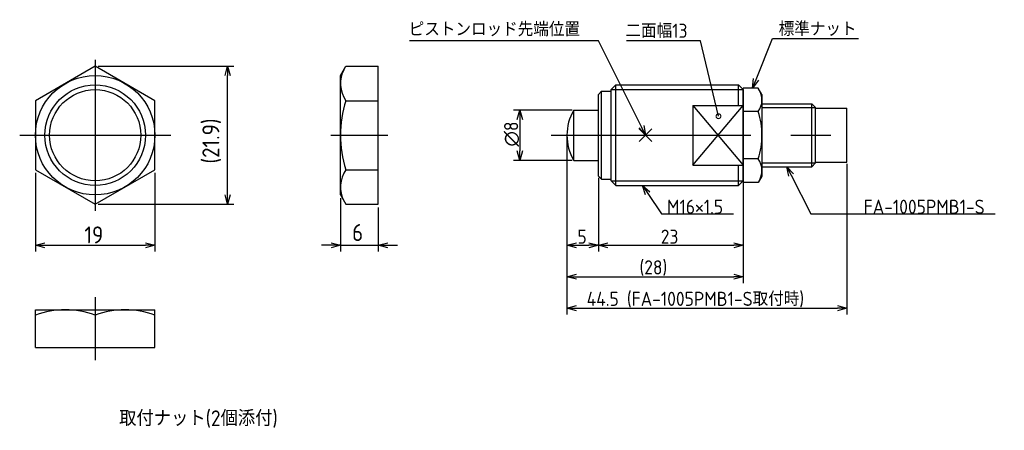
# Model space of a CAD drawing. Extents: x 143 to 300, y 121 to 186.
import ezdxf

# ---------------------------------------------------------------- set-up
doc = ezdxf.new("R2010")
doc.units = 0
doc.header["$PDMODE"] = 3
doc.header["$PDSIZE"] = -1
doc.linetypes.add('CENTER', pattern=[50.8, 31.75, -6.35, 6.35, -6.35])
doc.linetypes.add('PHANTOM', pattern=[63.5, 31.75, -6.35, 6.35, -6.35, 6.35, -6.35])
doc.layers.get('0').update_dxf_attribs({"linetype": 'CONTINUOUS'})
doc.layers.get('DEFPOINTS').update_dxf_attribs({"linetype": 'CONTINUOUS'})
for name, color, linetype in [('図形', 7, 'CONTINUOUS'), ('寸法_文字', 3, 'CONTINUOUS'), ('寸法_文字0', 3, 'CONTINUOUS')]:
    doc.layers.add(name, color=color, linetype=linetype)
doc.layers.get('0').off()
doc.styles.add('DIMENSION', font='isocp.shx', dxfattribs={"bigfont": 'bigfont.shx'})
doc.dimstyles.get("Standard").update_dxf_attribs({"dimtxt": 0.18, "dimasz": 0.18, "dimexe": 0.18, "dimexo": 0.0625, "dimgap": 0.09, "dimtad": 0, "dimtih": 1, "dimtoh": 1, "dimzin": 0, "dimcen": 0.09, "dimazin": 3, "dimtfac": 1, "dimtofl": 0, "dimtmove": 0, "dimatfit": 3})

# ---------------------------------------------------------------- blocks, each defined once
blk = doc.blocks.new('*U36')
at = {"layer": '寸法_文字0', "style": 'DIMENSION'}
blk.add_text('取付ナット(2個添付)', height=2.5, dxfattribs=at).set_placement((158.81, 121.25))
blk = doc.blocks.new('_OPEN30')
at = {"color": 0, "linetype": 'BYBLOCK'}
for p, q in [((-1, 0.27), (0, 0)), ((0, 0), (-1, -0.27)), ((0, 0), (-1, 0))]:
    blk.add_line(p, q, dxfattribs=at)
blk = doc.blocks.new('*U10')
at = {"layer": '図形', "color": 3, "style": 'DIMENSION'}
blk.add_text('∅8', height=2.25, rotation=90, dxfattribs=at).set_placement((222.25, 165.7))
blk = doc.blocks.new('*D9')
at = {"layer": 'DEFPOINTS', "color": 0}
for p in [(231.07, 171.5), (222.5, 163.5), (231.07, 163.5)]:
    blk.add_point(p, dxfattribs=at)
at = {"layer": '図形', "color": 3}
for p, q in [((230.82, 171.5), (221.5, 171.5)), ((222.5, 170), (222.5, 165)), ((230.82, 163.5), (221.5, 163.5))]:
    blk.add_line(p, q, dxfattribs=at)
at = {"layer": '図形', "color": 3, "xscale": 1.5, "yscale": 1.5, "zscale": 1.5}
for p, rotation in [((222.5, 171.5), 90), ((222.5, 163.5), 270)]:
    blk.add_blockref('_OPEN30', p, dxfattribs=dict(at, rotation=rotation))
at = {"layer": '図形'}
blk.add_blockref('*U10', (0, 0), dxfattribs=at)
blk = doc.blocks.new('*U12')
at = {"layer": '図形', "color": 3, "style": 'DIMENSION'}
blk.add_text('5', height=2.25, dxfattribs=at).set_placement((231.67, 150.25))
blk = doc.blocks.new('*D11')
at = {"layer": 'DEFPOINTS', "color": 0}
for p in [(230, 167.5), (235, 161), (235, 150)]:
    blk.add_point(p, dxfattribs=at)
at = {"layer": '図形', "color": 3}
for p, q in [((230, 167.25), (230, 149)), ((235, 160.75), (235, 149)), ((231.5, 150), (233.5, 150))]:
    blk.add_line(p, q, dxfattribs=at)
at = {"layer": '図形'}
blk.add_blockref('*U12', (0, 0), dxfattribs=at)
at = {"layer": '図形', "color": 3, "xscale": 1.5, "yscale": 1.5, "zscale": 1.5, "rotation": 180}
blk.add_blockref('_OPEN30', (230, 150), dxfattribs=at)
at = {"layer": '図形', "color": 3, "xscale": 1.5, "yscale": 1.5, "zscale": 1.5}
blk.add_blockref('_OPEN30', (235, 150), dxfattribs=at)
blk = doc.blocks.new('*U14')
at = {"layer": '図形', "color": 3, "style": 'DIMENSION'}
blk.add_text('(28)', height=2.25, dxfattribs=at).set_placement((241.525, 145.3625))
blk = doc.blocks.new('*D13')
at = {"layer": 'DEFPOINTS', "color": 0}
for p in [(230, 167.25), (258, 160.25), (258, 145)]:
    blk.add_point(p, dxfattribs=at)
at = {"layer": '図形', "color": 3}
for p, q in [((230, 167), (230, 144)), ((258, 160), (258, 144)), ((231.5, 145), (256.5, 145))]:
    blk.add_line(p, q, dxfattribs=at)
at = {"layer": '図形'}
blk.add_blockref('*U14', (0, 0), dxfattribs=at)
at = {"layer": '図形', "color": 3, "xscale": 1.5, "yscale": 1.5, "zscale": 1.5, "rotation": 180}
blk.add_blockref('_OPEN30', (230, 145), dxfattribs=at)
at = {"layer": '図形', "color": 3, "xscale": 1.5, "yscale": 1.5, "zscale": 1.5}
blk.add_blockref('_OPEN30', (258, 145), dxfattribs=at)
blk = doc.blocks.new('*U16')
at = {"layer": '図形', "color": 3, "style": 'DIMENSION'}
blk.add_text('23', height=2.25, dxfattribs=at).set_placement((244.91, 150.25))
blk = doc.blocks.new('*D15')
at = {"layer": 'DEFPOINTS', "color": 0}
for p in [(235, 161), (258, 160), (258, 150)]:
    blk.add_point(p, dxfattribs=at)
at = {"layer": '図形', "color": 3}
for p, q in [((235, 160.75), (235, 149)), ((258, 159.75), (258, 149)), ((236.5, 150), (256.5, 150))]:
    blk.add_line(p, q, dxfattribs=at)
at = {"layer": '図形'}
blk.add_blockref('*U16', (0, 0), dxfattribs=at)
at = {"layer": '図形', "color": 3, "xscale": 1.5, "yscale": 1.5, "zscale": 1.5, "rotation": 180}
blk.add_blockref('_OPEN30', (235, 150), dxfattribs=at)
at = {"layer": '図形', "color": 3, "xscale": 1.5, "yscale": 1.5, "zscale": 1.5}
blk.add_blockref('_OPEN30', (258, 150), dxfattribs=at)
blk = doc.blocks.new('*U18')
at = {"layer": '図形', "color": 3, "style": 'DIMENSION'}
blk.add_text('44.5 (FA-1005PMB1-S取付時)', height=2.25, dxfattribs=at).set_placement((233.13, 140.36))
blk = doc.blocks.new('*D17')
at = {"layer": 'DEFPOINTS', "color": 0}
for p in [(230, 167.5), (274.5, 163.2), (274.5, 140)]:
    blk.add_point(p, dxfattribs=at)
at = {"layer": '図形', "color": 3}
for p, q in [((230, 167.25), (230, 139)), ((274.5, 162.95), (274.5, 139)), ((231.5, 140), (273, 140))]:
    blk.add_line(p, q, dxfattribs=at)
at = {"layer": '図形'}
blk.add_blockref('*U18', (0, 0), dxfattribs=at)
at = {"layer": '図形', "color": 3, "xscale": 1.5, "yscale": 1.5, "zscale": 1.5, "rotation": 180}
blk.add_blockref('_OPEN30', (230, 140), dxfattribs=at)
at = {"layer": '図形', "color": 3, "xscale": 1.5, "yscale": 1.5, "zscale": 1.5}
blk.add_blockref('_OPEN30', (274.5, 140), dxfattribs=at)
blk = doc.blocks.new('*U37')
at = {"layer": '図形'}
blk.add_lwpolyline([(242.83, 158.25), (245, 155), (246.25, 155), (256.47, 155)], dxfattribs=at)
at = {"layer": '図形', "xscale": 1.5, "yscale": 1.5, "zscale": 1.5, "rotation": 123.6900675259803}
blk.add_blockref('_OPEN30', (242, 159.5), dxfattribs=at)
blk = doc.blocks.new('*U38')
at = {"layer": '図形', "color": 3, "style": 'DIMENSION'}
blk.add_text('M16×1.5', height=2.25, dxfattribs=at).set_placement((245.9125, 155))
blk = doc.blocks.new('*U39')
at = {"layer": '図形'}
blk.add_lwpolyline([(241.83, 168.84), (235, 182.5), (233.75, 182.5), (204.95, 182.5)], dxfattribs=at)
at = {"layer": '図形', "xscale": 1.5, "yscale": 1.5, "zscale": 1.5, "rotation": 296.565051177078}
blk.add_blockref('_OPEN30', (242.5, 167.5), dxfattribs=at)
blk = doc.blocks.new('*U40')
at = {"layer": '図形', "color": 3, "style": 'DIMENSION'}
blk.add_text('ピストンロッド先端位置', height=2.25, dxfattribs=at).set_placement((204.65, 182.5))
blk = doc.blocks.new('_DOTSMALL')
at = {"color": 0, "linetype": 'BYBLOCK', "const_width": 0.5}
blk.add_lwpolyline([(-0.0625, 0, 1), (0.0625, 0, 1)], format="xyb", close=True, dxfattribs=at)
blk = doc.blocks.new('*U41')
at = {"layer": '図形'}
blk.add_lwpolyline([(254.08, 170.52), (251.25, 182.5), (250, 182.5), (239.44, 182.5)], dxfattribs=at)
at = {"layer": '図形', "xscale": 1.5, "yscale": 1.5, "zscale": 1.5, "rotation": 283.2686371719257}
blk.add_blockref('_DOTSMALL', (254.08, 170.52), dxfattribs=at)
blk = doc.blocks.new('*U42')
at = {"layer": '図形', "color": 3, "style": 'DIMENSION'}
blk.add_text('二面幅13', height=2.25, dxfattribs=at).set_placement((239.44, 182.5))
blk = doc.blocks.new('*U43')
at = {"layer": '図形'}
blk.add_lwpolyline([(259.89, 175.99), (262.5, 182.5), (263.75, 182.5), (276.2, 182.5)], dxfattribs=at)
at = {"layer": '図形', "xscale": 1.5, "yscale": 1.5, "zscale": 1.5, "rotation": 248.1160763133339}
blk.add_blockref('_OPEN30', (259.33, 174.6), dxfattribs=at)
blk = doc.blocks.new('*U44')
at = {"layer": '図形', "color": 3, "style": 'DIMENSION'}
blk.add_text('標準ナット', height=2.25, dxfattribs=at).set_placement((263.75, 182.5))
blk = doc.blocks.new('*U45')
at = {"layer": '図形'}
blk.add_lwpolyline([(265.63, 161.16), (268.75, 155), (277.5, 155), (298.06, 155)], dxfattribs=at)
at = {"layer": '図形', "xscale": 1.5, "yscale": 1.5, "zscale": 1.5, "rotation": 116.8698130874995}
blk.add_blockref('_OPEN30', (264.95, 162.5), dxfattribs=at)
blk = doc.blocks.new('*U46')
at = {"layer": '図形', "color": 3, "style": 'DIMENSION'}
blk.add_text('FA-1005PMB1-S', height=2.25, dxfattribs=at).set_placement((277.1625, 155))
blk = doc.blocks.new('*U32')
at = {"layer": '寸法_文字', "color": 3, "style": 'DIMENSION'}
blk.add_text('19', height=4.5, dxfattribs=at).set_placement((67.14, 160.5))
blk = doc.blocks.new('*U33')
at = {"layer": '寸法_文字', "color": 3, "style": 'DIMENSION'}
blk.add_text('(21.9)', height=4.5, rotation=90, dxfattribs=at).set_placement((94.28, 178.24))
blk = doc.blocks.new('*U34')
at = {"layer": '寸法_文字', "color": 3, "style": 'DIMENSION'}
blk.add_text('6', height=4.5, dxfattribs=at).set_placement((121.09, 160.5))

msp = doc.modelspace()

# ---------------------------------------------------------------- linework, layer by layer
at = {"layer": '図形'}
for p, q in [((155, 178.47), (145.5, 172.985)), ((164.5, 172.985), (155, 178.47)), ((194, 177), (194.849, 178.47)), ((194.849, 178.47), (200, 178.47)), ((200, 156.53), (200, 178.47)), ((194, 158), (194, 177)), ((237, 174.75), (237.75, 175.5)), ((237.75, 159.5), (237.75, 175.5)), ((237.75, 175.5), (257.25, 175.5)), ((258, 174.75), (257.25, 175.5)), ((257.25, 172.25), (257.25, 175.5)), ((235.5, 174.5), (235, 174)), ((235, 161), (235, 174)), ((235.5, 160.5), (235.5, 174.5)), ((235.5, 174.5), (237, 174.5)), ((237, 160.25), (237, 174.75)), ((258, 160.25), (258, 174.75)), ((258, 174.75), (258, 160.25)), ((145.5, 172.985), (145.5, 162.015)), ((164.5, 162.015), (164.5, 172.985)), ((194.849, 172.985), (200, 172.985)), ((250, 172.25), (258, 172.25)), ((250, 172.25), (250, 162.75)), ((231.072, 163.5), (231.072, 171.5)), ((231.072, 171.5), (235, 171.5)), ((231.072, 163.5), (235, 163.5)), ((145.5, 162.015), (155, 156.53)), ((155, 156.53), (164.5, 162.015)), ((194.849, 162.015), (200, 162.015)), ((250, 162.75), (258, 162.75)), ((257.25, 159.5), (257.25, 162.75)), ((235.5, 160.5), (235, 161)), ((235.5, 160.5), (237, 160.5)), ((237, 160.25), (237.75, 159.5)), ((258, 160.25), (257.25, 159.5)), ((237.75, 159.5), (257.25, 159.5)), ((194, 158), (194.849, 156.53)), ((194.849, 156.53), (200, 156.53)), ((145.5, 139.745), (164.5, 139.745)), ((145.5, 133.745), (145.5, 139.745)), ((164.5, 133.745), (164.5, 139.745)), ((155, 138.896), (155, 133.745)), ((145.5, 133.745), (164.5, 133.745))]:
    msp.add_line(p, q, dxfattribs=at)
at = {"layer": '図形', "color": 3, "linetype": 'CENTER'}
for p, q in [((155, 179.5), (155, 155.5)), ((143, 167.5), (167, 167.5)), ((192.45, 167.5), (201.523, 167.5)), ((227.5, 167.5), (277, 167.5)), ((155, 141.745), (155, 131.745))]:
    msp.add_line(p, q, dxfattribs=at)
at = {"layer": '図形', "color": 3}
for p, q in [((237, 174.75), (258, 174.75)), ((250, 172.25), (258, 162.75)), ((250, 162.75), (258, 172.25)), ((237, 160.25), (258, 160.25))]:
    msp.add_line(p, q, dxfattribs=at)
at = {"layer": '図形', "color": 5}
for p, q in [((260.419, 175.006), (258, 175.006)), ((258, 174.75), (258, 175.006)), ((261, 174), (260.419, 175.006)), ((261, 174), (261, 161)), ((260.419, 171.253), (258, 171.253)), ((260.419, 163.747), (258, 163.747)), ((258, 160.25), (258, 159.994)), ((260.419, 159.994), (258, 159.994)), ((261, 161), (260.419, 159.994))]:
    msp.add_line(p, q, dxfattribs=at)
at = {"layer": '図形', "color": 5, "linetype": 'PHANTOM'}
for p, q in [((261, 172.5), (268.9, 172.5)), ((268.9, 162.5), (268.9, 172.5)), ((269.5, 171.9), (268.9, 172.5)), ((261, 171.9), (269.5, 171.9)), ((269.5, 163.1), (269.5, 171.9)), ((269.5, 171.8), (274.5, 171.8)), ((274.5, 163.2), (274.5, 171.8)), ((261, 163.1), (269.5, 163.1)), ((269.5, 163.1), (268.9, 162.5)), ((269.5, 163.2), (274.5, 163.2)), ((261, 162.5), (268.9, 162.5))]:
    msp.add_line(p, q, dxfattribs=at)
at = {"layer": '図形'}
for radius in [9.5, 7.25]:
    msp.add_circle((155, 167.5), radius, dxfattribs=at)
at = {"layer": '図形', "color": 3}
msp.add_circle((155, 167.5), 8, dxfattribs=at)
at = {"layer": '図形'}
for centre, radius, start, end in [((198.827, 175.716), 4.826, 152.24603, 214.4688), ((212.151, 167.5), 18.151, 162.41205, 197.58795), ((238, 167.5), 8, 150, 210), ((198.827, 159.284), 4.826, 145.5312, 207.75397), ((150.25, 126.025), 13.72, 69.74384, 110.25616), ((159.75, 126.025), 13.72, 69.74384, 110.25616)]:
    msp.add_arc(centre, radius, start, end, dxfattribs=at)
at = {"layer": '図形', "color": 5}
for centre, radius, start, end in [((257.714, 173.12), 3.287, 325.39072, 31.53746), ((248.581, 167.5), 12.419, 0, 17.58795), ((248.581, 167.5), 12.419, 342.41205, 0), ((257.714, 161.88), 3.287, 328.46254, 34.60928)]:
    msp.add_arc(centre, radius, start, end, dxfattribs=at)
at = {"layer": '図形'}
msp.add_point((242.5, 167.5), dxfattribs=at)
at = {"layer": '寸法_文字', "color": 3}
for p, q in [((155.5, 178.47), (177.052, 178.47)), ((176.052, 158.03), (176.052, 176.97)), ((145.5, 161.515), (145.5, 149)), ((164.5, 161.515), (164.5, 149)), ((155.5, 156.53), (177.052, 156.53)), ((194, 157.5), (194, 149)), ((200, 156.03), (200, 149)), ((147, 150), (163, 150)), ((192.5, 150), (191, 150)), ((194, 150), (200, 150)), ((201.5, 150), (203.073, 150))]:
    msp.add_line(p, q, dxfattribs=at)

# ---------------------------------------------------------------- block references
at = {"layer": '図形'}
for name, p in [('*U40', (0.193, 0.724)), ('*U42', (-0.145, 0.483)), ('*U44', (-0.095, 0.775)), ('*U39', (0, 0)), ('*U41', (0, 0)), ('*U43', (0.163, 0.393)), ('*U45', (0, 0)), ('*U37', (0, 0)), ('*U38', (0, 0)), ('*U46', (0, 0)), ('*U36', (0, 0))]:
    msp.add_blockref(name, p, dxfattribs=at)
at = {"layer": '寸法_文字', "color": 3, "xscale": 1.5, "yscale": 1.5, "zscale": 1.5}
for p, rotation in [((176.052, 178.47), 90), ((176.052, 156.53), 270), ((145.5, 150), 180), ((200, 150), 180)]:
    msp.add_blockref('_OPEN30', p, dxfattribs=dict(at, rotation=rotation))
at = {"layer": '寸法_文字', "xscale": 0.6, "yscale": 0.6, "zscale": 0.6}
for name, p in [('*U33', (118.172, 56.045)), ('*U34', (123.191, 54.376)), ('*U32', (113, 54))]:
    msp.add_blockref(name, p, dxfattribs=at)
at = {"layer": '寸法_文字', "color": 3, "xscale": 1.5, "yscale": 1.5, "zscale": 1.5}
for p in [(164.5, 150), (194, 150)]:
    msp.add_blockref('_OPEN30', p, dxfattribs=at)

# ---------------------------------------------------------------- dimensions: what is measured, and where the dimension line sits
at = {"layer": '図形'}
dim = msp.add_linear_dim(base=(222.5, 163.5), p1=(231.072, 171.5), p2=(231.072, 163.5), angle=90, text='%%c<>', dimstyle='Standard', override={"dimscale": 0.5}, dxfattribs=at)
dim.commit()
dim.dimension.update_dxf_attribs({"geometry": '*D9', "text_midpoint": (222.5, 167.5), "dimtype": 128})
for base, p1, p2, picture, middle in [((235, 150), (230, 167.5), (235, 161), '*D11', (232.5, 150)), ((258, 150), (235, 161), (258, 160), '*D15', (246.5, 150))]:
    dim = msp.add_linear_dim(base=base, p1=p1, p2=p2, dimstyle='Standard', override={"dimscale": 0.5}, dxfattribs=at)
    dim.commit()
    dim.dimension.update_dxf_attribs({"geometry": picture, "text_midpoint": middle, "dimtype": 128})
for base, p1, p2, text, picture, middle in [((274.5, 140), (230, 167.5), (274.5, 163.2), '<> (FA-1005PMB1-S取付時)', '*D17', (252.25, 140)), ((258, 145), (230, 167.25), (258, 160.25), '(<>)', '*D13', (244, 145))]:
    dim = msp.add_linear_dim(base=base, p1=p1, p2=p2, text=text, dimstyle='Standard', override={"dimscale": 0.5}, dxfattribs=at)
    dim.commit()
    dim.dimension.update_dxf_attribs({"geometry": picture, "text_midpoint": middle, "dimtype": 128})

doc.saveas('drawing.dxf')
